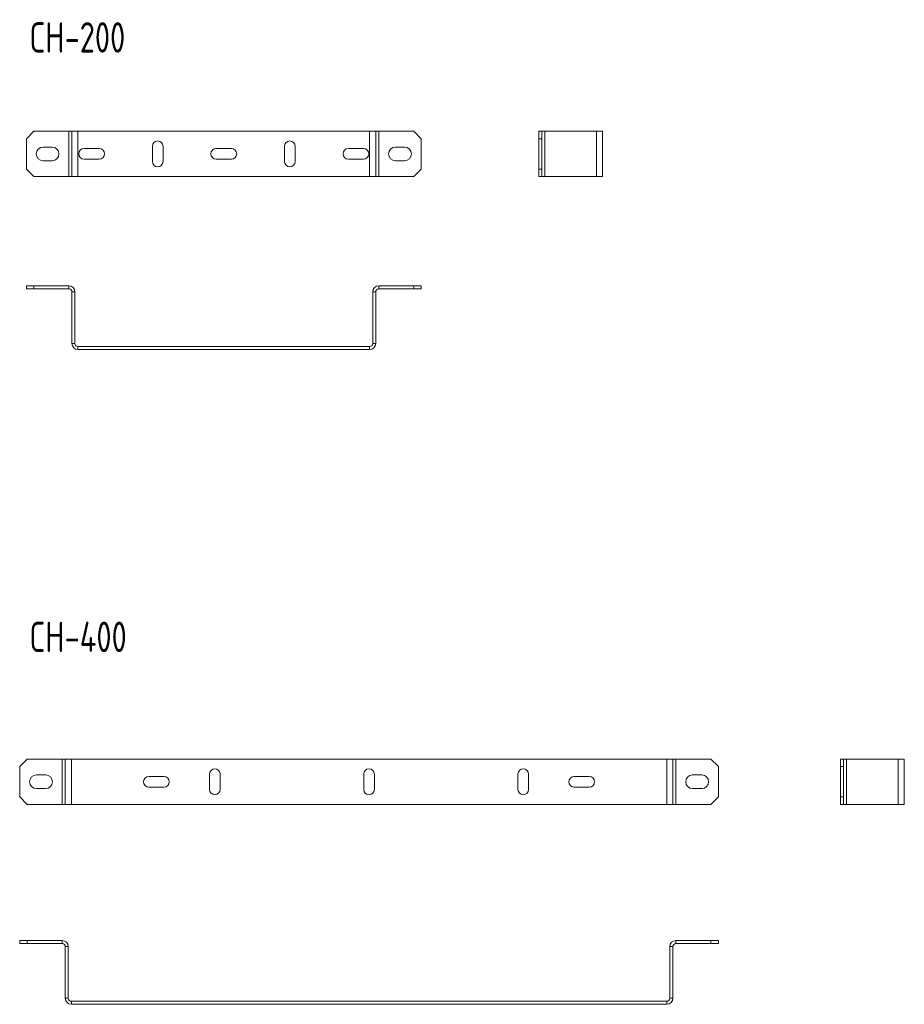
# Model space of a CAD drawing. Header units: millimetres. Extents: x -3 to 1449, y -736 to 295.
# Tile 2 of 2: x 867 to 1449, y -736 to -88. Entities that reach past the tile are written whole.
import ezdxf

# ---------------------------------------------------------------- set-up
doc = ezdxf.new("R2010")
doc.units = ezdxf.units.MM
doc.styles.add('SLDTEXTSTYLE0', font='TXT', dxfattribs={"width": 0.7, "bigfont": 'bigfont'})

msp = doc.modelspace()

# ---------------------------------------------------------------- linework, layer by layer
at = {"color": 7, "linetype": 'Continuous', "lineweight": 15}
for p, q in [((876.29, -160.89), (871.29, -165.89)), ((876.29, -160.89), (899.29, -160.89)), ((899.29, -190.89), (899.29, -160.89)), ((899.29, -160.89), (901.29, -160.89)), ((901.29, -190.89), (901.29, -160.89)), ((901.29, -160.89), (905.29, -160.89)), ((905.29, -190.89), (905.29, -160.89)), ((905.29, -160.89), (1097.29, -160.89)), ((1097.29, -190.89), (1097.29, -160.89)), ((1097.29, -160.89), (1101.29, -160.89)), ((1101.29, -190.89), (1101.29, -160.89)), ((1101.29, -160.89), (1103.29, -160.89)), ((1103.29, -190.89), (1103.29, -160.89)), ((1103.29, -160.89), (1126.29, -160.89)), ((1131.29, -165.89), (1126.29, -160.89)), ((1208.7, -160.89), (1210.7, -160.89)), ((1208.7, -165.89), (1208.7, -160.89)), ((1210.7, -160.89), (1210.7, -165.89)), ((1210.7, -160.89), (1212.7, -160.89)), ((1212.7, -190.89), (1212.7, -160.89)), ((1212.7, -160.89), (1246.7, -160.89)), ((1246.7, -190.89), (1246.7, -160.89)), ((1246.7, -160.89), (1250.7, -160.89)), ((1250.7, -190.89), (1250.7, -160.89)), ((871.29, -185.89), (871.29, -165.89)), ((1131.29, -185.89), (1131.29, -165.89)), ((1210.7, -165.89), (1208.7, -165.89)), ((1208.7, -185.89), (1208.7, -165.89)), ((1210.7, -185.89), (1210.7, -165.89)), ((888.29, -171.39), (882.29, -171.39)), ((919.29, -172.39), (909.29, -172.39)), ((954.29, -170.89), (954.29, -180.89)), ((961.29, -180.89), (961.29, -170.89)), ((1006.29, -172.39), (996.29, -172.39)), ((1041.29, -170.89), (1041.29, -180.89)), ((1048.29, -180.89), (1048.29, -170.89)), ((1093.29, -172.39), (1083.29, -172.39)), ((1120.29, -171.39), (1114.29, -171.39)), ((882.29, -180.39), (888.29, -180.39)), ((909.29, -179.39), (919.29, -179.39)), ((996.29, -179.39), (1006.29, -179.39)), ((1083.29, -179.39), (1093.29, -179.39)), ((1114.29, -180.39), (1120.29, -180.39)), ((871.29, -185.89), (876.29, -190.89)), ((1126.29, -190.89), (1131.29, -185.89)), ((1208.7, -185.89), (1210.7, -185.89)), ((1208.7, -190.89), (1208.7, -185.89)), ((1210.7, -185.89), (1210.7, -190.89)), ((876.29, -190.89), (899.29, -190.89)), ((899.29, -190.89), (901.29, -190.89)), ((901.29, -190.89), (905.29, -190.89)), ((905.29, -190.89), (1097.29, -190.89)), ((1097.29, -190.89), (1101.29, -190.89)), ((1101.29, -190.89), (1103.29, -190.89)), ((1103.29, -190.89), (1126.29, -190.89)), ((1210.7, -190.89), (1208.7, -190.89)), ((1210.7, -190.89), (1212.7, -190.89)), ((1212.7, -190.89), (1246.7, -190.89)), ((1246.7, -190.89), (1250.7, -190.89)), ((871.29, -264.79), (871.29, -262.79)), ((871.29, -262.79), (876.29, -262.79)), ((876.29, -264.79), (871.29, -264.79)), ((876.29, -262.79), (876.29, -264.79)), ((876.29, -262.79), (899.29, -262.79)), ((876.29, -264.79), (899.29, -264.79)), ((899.29, -264.79), (899.29, -262.79)), ((1103.29, -262.79), (1103.29, -264.79)), ((1103.29, -262.79), (1126.29, -262.79)), ((1103.29, -264.79), (1126.29, -264.79)), ((1126.29, -264.79), (1126.29, -262.79)), ((1126.29, -262.79), (1131.29, -262.79)), ((1131.29, -264.79), (1126.29, -264.79)), ((1131.29, -262.79), (1131.29, -264.79)), ((903.29, -266.79), (901.29, -266.79)), ((901.29, -266.79), (901.29, -300.79)), ((903.29, -266.79), (903.29, -300.79)), ((1101.29, -266.79), (1099.29, -266.79)), ((1099.29, -300.79), (1099.29, -266.79)), ((1101.29, -300.79), (1101.29, -266.79)), ((901.29, -300.79), (903.29, -300.79)), ((905.29, -302.79), (905.29, -304.79)), ((905.29, -302.79), (1097.29, -302.79)), ((1097.29, -304.79), (1097.29, -302.79)), ((1099.29, -300.79), (1101.29, -300.79)), ((905.29, -304.79), (1097.29, -304.79)), ((871.92, -574.43), (866.92, -579.43)), ((871.92, -574.43), (894.92, -574.43)), ((894.92, -604.43), (894.92, -574.43)), ((894.92, -574.43), (896.92, -574.43)), ((896.92, -604.43), (896.92, -574.43)), ((896.92, -574.43), (900.92, -574.43)), ((900.92, -604.43), (900.92, -574.43)), ((900.92, -574.43), (1292.92, -574.43)), ((1292.92, -604.43), (1292.92, -574.43)), ((1292.92, -574.43), (1296.92, -574.43)), ((1296.92, -604.43), (1296.92, -574.43)), ((1296.92, -574.43), (1298.92, -574.43)), ((1298.92, -604.43), (1298.92, -574.43)), ((1298.92, -574.43), (1321.92, -574.43)), ((1326.92, -579.43), (1321.92, -574.43)), ((1407.28, -574.43), (1409.28, -574.43)), ((1407.28, -579.43), (1407.28, -574.43)), ((1409.28, -574.43), (1409.28, -579.43)), ((1409.28, -574.43), (1411.28, -574.43)), ((1411.28, -604.43), (1411.28, -574.43)), ((1411.28, -574.43), (1445.28, -574.43)), ((1445.28, -604.43), (1445.28, -574.43)), ((1445.28, -574.43), (1449.28, -574.43)), ((1449.28, -604.43), (1449.28, -574.43)), ((866.92, -599.43), (866.92, -579.43)), ((1326.92, -599.43), (1326.92, -579.43)), ((1409.28, -579.43), (1407.28, -579.43)), ((1407.28, -599.43), (1407.28, -579.43)), ((1409.28, -599.43), (1409.28, -579.43)), ((883.92, -584.93), (877.92, -584.93)), ((961.92, -585.93), (951.92, -585.93)), ((991.92, -584.43), (991.92, -594.43)), ((998.92, -594.43), (998.92, -584.43)), ((1093.42, -584.43), (1093.42, -594.43)), ((1100.42, -594.43), (1100.42, -584.43)), ((1194.92, -584.43), (1194.92, -594.43)), ((1201.92, -594.43), (1201.92, -584.43)), ((1241.92, -585.93), (1231.92, -585.93)), ((1315.92, -584.93), (1309.92, -584.93)), ((877.92, -593.93), (883.92, -593.93)), ((951.92, -592.93), (961.92, -592.93)), ((1231.92, -592.93), (1241.92, -592.93)), ((1309.92, -593.93), (1315.92, -593.93)), ((866.92, -599.43), (871.92, -604.43)), ((1321.92, -604.43), (1326.92, -599.43)), ((1407.28, -599.43), (1409.28, -599.43)), ((1407.28, -604.43), (1407.28, -599.43)), ((1409.28, -599.43), (1409.28, -604.43)), ((871.92, -604.43), (894.92, -604.43)), ((894.92, -604.43), (896.92, -604.43)), ((896.92, -604.43), (900.92, -604.43)), ((900.92, -604.43), (1292.92, -604.43)), ((1292.92, -604.43), (1296.92, -604.43)), ((1296.92, -604.43), (1298.92, -604.43)), ((1298.92, -604.43), (1321.92, -604.43)), ((1409.28, -604.43), (1407.28, -604.43)), ((1409.28, -604.43), (1411.28, -604.43)), ((1411.28, -604.43), (1445.28, -604.43)), ((1445.28, -604.43), (1449.28, -604.43)), ((866.92, -695.96), (866.92, -693.96)), ((866.92, -693.96), (871.92, -693.96)), ((871.92, -695.96), (866.92, -695.96)), ((871.92, -693.96), (871.92, -695.96)), ((871.92, -693.96), (894.92, -693.96)), ((871.92, -695.96), (894.92, -695.96)), ((894.92, -695.96), (894.92, -693.96)), ((898.92, -697.96), (896.92, -697.96)), ((896.92, -697.96), (896.92, -731.96)), ((898.92, -697.96), (898.92, -731.96)), ((1296.92, -697.96), (1294.92, -697.96)), ((1294.92, -731.96), (1294.92, -697.96)), ((1296.92, -731.96), (1296.92, -697.96)), ((1298.92, -693.96), (1298.92, -695.96)), ((1298.92, -693.96), (1321.92, -693.96)), ((1298.92, -695.96), (1321.92, -695.96)), ((1321.92, -695.96), (1321.92, -693.96)), ((1321.92, -693.96), (1326.92, -693.96)), ((1326.92, -695.96), (1321.92, -695.96)), ((1326.92, -693.96), (1326.92, -695.96)), ((896.92, -731.96), (898.92, -731.96)), ((1294.92, -731.96), (1296.92, -731.96)), ((900.92, -733.96), (900.92, -735.96)), ((900.92, -733.96), (1292.92, -733.96)), ((900.92, -735.96), (1292.92, -735.96)), ((1292.92, -735.96), (1292.92, -733.96))]:
    msp.add_line(p, q, dxfattribs=at)
for centre, radius, start, end in [((957.79, -170.89), 3.5, 0, 180), ((1044.79, -170.89), 3.5, 0, 180), ((882.29, -175.89), 4.5, 90, 270), ((888.29, -175.89), 4.5, 270, 90), ((909.29, -175.89), 3.5, 90, 270), ((919.29, -175.89), 3.5, 270, 90), ((996.29, -175.89), 3.5, 90, 270), ((1006.29, -175.89), 3.5, 270, 90), ((1083.29, -175.89), 3.5, 90, 270), ((1093.29, -175.89), 3.5, 270, 90), ((1114.29, -175.89), 4.5, 90, 270), ((1120.29, -175.89), 4.5, 270, 90), ((957.79, -180.89), 3.5, 180, 0), ((1044.79, -180.89), 3.5, 180, 0), ((899.29, -266.79), 4, 0, 90), ((899.29, -266.79), 2, 0, 90), ((1103.29, -266.79), 4, 90, 180), ((1103.29, -266.79), 2, 90, 180), ((905.29, -300.79), 4, 180, 270), ((905.29, -300.79), 2, 180, 270), ((1097.29, -300.79), 2, 270, 0), ((1097.29, -300.79), 4, 270, 0), ((995.42, -584.43), 3.5, 0, 180), ((1096.92, -584.43), 3.5, 0, 180), ((1198.42, -584.43), 3.5, 0, 180), ((877.92, -589.43), 4.5, 90, 270), ((883.92, -589.43), 4.5, 270, 90), ((951.92, -589.43), 3.5, 90, 270), ((961.92, -589.43), 3.5, 270, 90), ((1231.92, -589.43), 3.5, 90, 270), ((1241.92, -589.43), 3.5, 270, 90), ((1309.92, -589.43), 4.5, 90, 270), ((1315.92, -589.43), 4.5, 270, 90), ((995.42, -594.43), 3.5, 180, 0), ((1096.92, -594.43), 3.5, 180, 0), ((1198.42, -594.43), 3.5, 180, 0), ((894.92, -697.96), 4, 0, 90), ((894.92, -697.96), 2, 0, 90), ((1298.92, -697.96), 4, 90, 180), ((1298.92, -697.96), 2, 90, 180), ((900.92, -731.96), 4, 180, 270), ((900.92, -731.96), 2, 180, 270), ((1292.92, -731.96), 2, 270, 0), ((1292.92, -731.96), 4, 270, 0)]:
    msp.add_arc(centre, radius, start, end, dxfattribs=at)

# ---------------------------------------------------------------- texts
at = {"color": 7, "linetype": 'Continuous', "lineweight": 0, "char_height": 20, "attachment_point": 1, "style": 'SLDTEXTSTYLE0'}
for s, insert in [('\\M+18452\\M+1844E-200', (873.82, -89.19)), ('\\M+18452\\M+1844E-400', (873.82, -483.97))]:
    msp.add_mtext(s, dxfattribs=dict(at, insert=insert))

doc.saveas('drawing.dxf')
